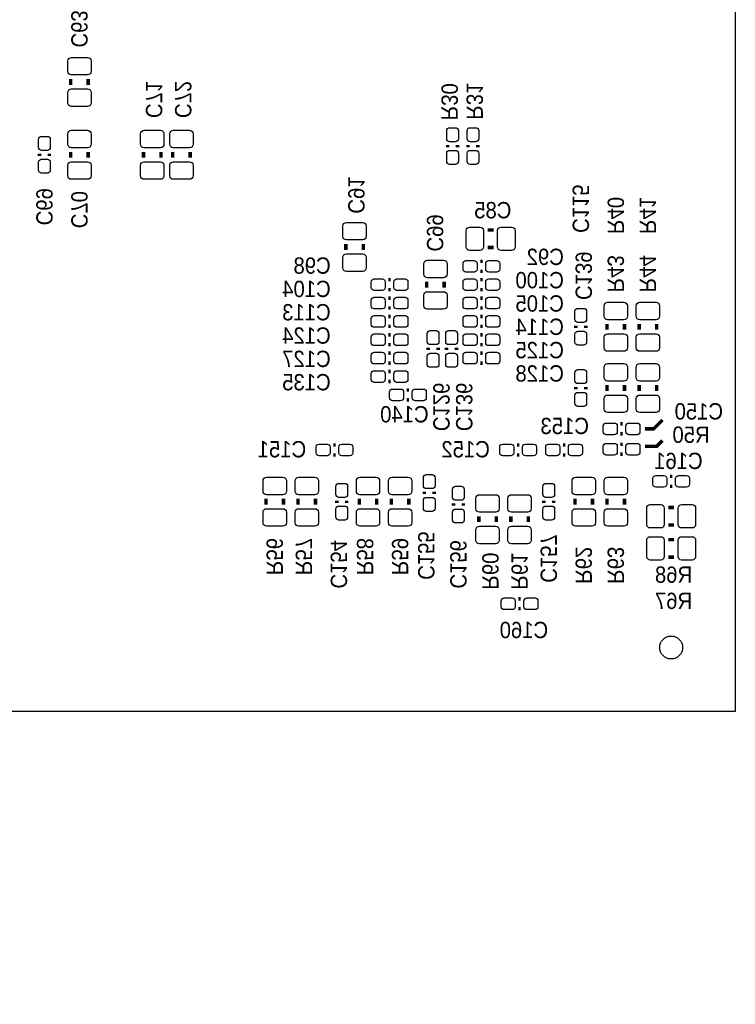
# Model space of a CAD drawing. Extents: x -0.29 to 4.07, y -1.92 to 2.35.
# Tile 5 of 6: x 2.84 to 4.07, y -0.37 to 1.32. Entities that reach past the tile are written whole.
import ezdxf

# ---------------------------------------------------------------- set-up
doc = ezdxf.new("R2010")
doc.units = 0
for name, color, linetype in [('BOTTOM', 2, 'CONTINUOUS'), ('DESIGN_OUTLINE', 7, 'CONTINUOUS'), ('SILKSCREEN_BOTTOM', 231, 'CONTINUOUS')]:
    doc.layers.add(name, color=color, linetype=linetype)

msp = doc.modelspace()

# ---------------------------------------------------------------- linework, layer by layer
at = {"layer": 'BOTTOM'}
for points in [[(2.965, 1.251), (2.965, 1.233, -0.414214), (2.959, 1.227), (2.931, 1.227, -0.414214), (2.925, 1.233), (2.925, 1.251, -0.414214), (2.931, 1.257), (2.959, 1.257, -0.414214)], [(2.965, 1.197), (2.965, 1.179, -0.414214), (2.959, 1.173), (2.931, 1.173, -0.414214), (2.925, 1.179), (2.925, 1.197, -0.414214), (2.931, 1.203), (2.959, 1.203, -0.414214)], [(2.965, 1.126), (2.965, 1.108, -0.414214), (2.959, 1.102), (2.931, 1.102, -0.414214), (2.925, 1.108), (2.925, 1.126, -0.414214), (2.931, 1.132), (2.959, 1.132, -0.414214)], [(3.09, 1.126), (3.09, 1.108, -0.414214), (3.084, 1.102), (3.056, 1.102, -0.414214), (3.05, 1.108), (3.05, 1.126, -0.414214), (3.056, 1.132), (3.084, 1.132, -0.414214)], [(3.14, 1.126), (3.14, 1.108, -0.414214), (3.134, 1.102), (3.106, 1.102, -0.414214), (3.1, 1.108), (3.1, 1.126, -0.414214), (3.106, 1.132), (3.134, 1.132, -0.414214)], [(3.575, 1.1175), (3.575, 1.1315, -0.414214), (3.58, 1.1365), (3.59, 1.1365, -0.414214), (3.595, 1.1315), (3.595, 1.1175, -0.414214), (3.59, 1.1125), (3.58, 1.1125, -0.414214)], [(3.61, 1.1175), (3.61, 1.1315, -0.414214), (3.615, 1.1365), (3.625, 1.1365, -0.414214), (3.63, 1.1315), (3.63, 1.1175, -0.414214), (3.625, 1.1125), (3.615, 1.1125, -0.414214)], [(2.895, 1.1165), (2.895, 1.1025, -0.414214), (2.89, 1.0975), (2.88, 1.0975, -0.414214), (2.875, 1.1025), (2.875, 1.1165, -0.414214), (2.88, 1.1215), (2.89, 1.1215, -0.414214)], [(2.895, 1.0775), (2.895, 1.0635, -0.414214), (2.89, 1.0585), (2.88, 1.0585, -0.414214), (2.875, 1.0635), (2.875, 1.0775, -0.414214), (2.88, 1.0825), (2.89, 1.0825, -0.414214)], [(3.575, 1.0785), (3.575, 1.0925, -0.414214), (3.58, 1.0975), (3.59, 1.0975, -0.414214), (3.595, 1.0925), (3.595, 1.0785, -0.414214), (3.59, 1.0735), (3.58, 1.0735, -0.414214)], [(3.61, 1.0785), (3.61, 1.0925, -0.414214), (3.615, 1.0975), (3.625, 1.0975, -0.414214), (3.63, 1.0925), (3.63, 1.0785, -0.414214), (3.625, 1.0735), (3.615, 1.0735, -0.414214)], [(2.965, 1.072), (2.965, 1.054, -0.414214), (2.959, 1.048), (2.931, 1.048, -0.414214), (2.925, 1.054), (2.925, 1.072, -0.414214), (2.931, 1.078), (2.959, 1.078, -0.414214)], [(3.09, 1.072), (3.09, 1.054, -0.414214), (3.084, 1.048), (3.056, 1.048, -0.414214), (3.05, 1.054), (3.05, 1.072, -0.414214), (3.056, 1.078), (3.084, 1.078, -0.414214)], [(3.14, 1.072), (3.14, 1.054, -0.414214), (3.134, 1.048), (3.106, 1.048, -0.414214), (3.1, 1.054), (3.1, 1.072, -0.414214), (3.106, 1.078), (3.134, 1.078, -0.414214)], [(3.437, 0.968), (3.437, 0.95, -0.414214), (3.431, 0.944), (3.403, 0.944, -0.414214), (3.397, 0.95), (3.397, 0.968, -0.414214), (3.403, 0.974), (3.431, 0.974, -0.414214)], [(3.63225, 0.926), (3.61425, 0.926, -0.414214), (3.60825, 0.932), (3.60825, 0.96, -0.414214), (3.61425, 0.966), (3.63225, 0.966, -0.414214), (3.63825, 0.96), (3.63825, 0.932, -0.414214)], [(3.68625, 0.926), (3.66825, 0.926, -0.414214), (3.66225, 0.932), (3.66225, 0.96, -0.414214), (3.66825, 0.966), (3.68625, 0.966, -0.414214), (3.69225, 0.96), (3.69225, 0.932, -0.414214)], [(3.437, 0.914), (3.437, 0.896, -0.414214), (3.431, 0.89), (3.403, 0.89, -0.414214), (3.397, 0.896), (3.397, 0.914, -0.414214), (3.403, 0.92), (3.431, 0.92, -0.414214)], [(3.53575, 0.88525), (3.53575, 0.90325, -0.414214), (3.54175, 0.90925), (3.56975, 0.90925, -0.414214), (3.57575, 0.90325), (3.57575, 0.88525, -0.414214), (3.56975, 0.87925), (3.54175, 0.87925, -0.414214)], [(3.622, 0.88875), (3.608, 0.88875, -0.414214), (3.603, 0.89375), (3.603, 0.90375, -0.414214), (3.608, 0.90875), (3.622, 0.90875, -0.414214), (3.627, 0.90375), (3.627, 0.89375, -0.414214)], [(3.661, 0.88875), (3.647, 0.88875, -0.414214), (3.642, 0.89375), (3.642, 0.90375, -0.414214), (3.647, 0.90875), (3.661, 0.90875, -0.414214), (3.666, 0.90375), (3.666, 0.89375, -0.414214)], [(3.4645, 0.85725), (3.4505, 0.85725, -0.414214), (3.4455, 0.86225), (3.4455, 0.87225, -0.414214), (3.4505, 0.87725), (3.4645, 0.87725, -0.414214), (3.4695, 0.87225), (3.4695, 0.86225, -0.414214)], [(3.5035, 0.85725), (3.4895, 0.85725, -0.414214), (3.4845, 0.86225), (3.4845, 0.87225, -0.414214), (3.4895, 0.87725), (3.5035, 0.87725, -0.414214), (3.5085, 0.87225), (3.5085, 0.86225, -0.414214)], [(3.608, 0.87725), (3.622, 0.87725, -0.414214), (3.627, 0.87225), (3.627, 0.86225, -0.414214), (3.622, 0.85725), (3.608, 0.85725, -0.414214), (3.603, 0.86225), (3.603, 0.87225, -0.414214)], [(3.647, 0.87725), (3.661, 0.87725, -0.414214), (3.666, 0.87225), (3.666, 0.86225, -0.414214), (3.661, 0.85725), (3.647, 0.85725, -0.414214), (3.642, 0.86225), (3.642, 0.87225, -0.414214)], [(3.4645, 0.82575), (3.4505, 0.82575, -0.414214), (3.4455, 0.83075), (3.4455, 0.84075, -0.414214), (3.4505, 0.84575), (3.4645, 0.84575, -0.414214), (3.4695, 0.84075), (3.4695, 0.83075, -0.414214)], [(3.5035, 0.82575), (3.4895, 0.82575, -0.414214), (3.4845, 0.83075), (3.4845, 0.84075, -0.414214), (3.4895, 0.84575), (3.5035, 0.84575, -0.414214), (3.5085, 0.84075), (3.5085, 0.83075, -0.414214)], [(3.53575, 0.83125), (3.53575, 0.84925, -0.414214), (3.54175, 0.85525), (3.56975, 0.85525, -0.414214), (3.57575, 0.84925), (3.57575, 0.83125, -0.414214), (3.56975, 0.82525), (3.54175, 0.82525, -0.414214)], [(3.608, 0.84575), (3.622, 0.84575, -0.414214), (3.627, 0.84075), (3.627, 0.83075, -0.414214), (3.622, 0.82575), (3.608, 0.82575, -0.414214), (3.603, 0.83075), (3.603, 0.84075, -0.414214)], [(3.647, 0.84575), (3.661, 0.84575, -0.414214), (3.666, 0.84075), (3.666, 0.83075, -0.414214), (3.661, 0.82575), (3.647, 0.82575, -0.414214), (3.642, 0.83075), (3.642, 0.84075, -0.414214)], [(3.845, 0.813), (3.845, 0.831, -0.414214), (3.851, 0.837), (3.879, 0.837, -0.414214), (3.885, 0.831), (3.885, 0.813, -0.414214), (3.879, 0.807), (3.851, 0.807, -0.414214)], [(3.94, 0.831), (3.94, 0.813, -0.414214), (3.934, 0.807), (3.906, 0.807, -0.414214), (3.9, 0.813), (3.9, 0.831, -0.414214), (3.906, 0.837), (3.934, 0.837, -0.414214)], [(3.4645, 0.79425), (3.4505, 0.79425, -0.414214), (3.4455, 0.79925), (3.4455, 0.80925, -0.414214), (3.4505, 0.81425), (3.4645, 0.81425, -0.414214), (3.4695, 0.80925), (3.4695, 0.79925, -0.414214)], [(3.5035, 0.79425), (3.4895, 0.79425, -0.414214), (3.4845, 0.79925), (3.4845, 0.80925, -0.414214), (3.4895, 0.81425), (3.5035, 0.81425, -0.414214), (3.5085, 0.80925), (3.5085, 0.79925, -0.414214)], [(3.608, 0.81425), (3.622, 0.81425, -0.414214), (3.627, 0.80925), (3.627, 0.79925, -0.414214), (3.622, 0.79425), (3.608, 0.79425, -0.414214), (3.603, 0.79925), (3.603, 0.80925, -0.414214)], [(3.647, 0.81425), (3.661, 0.81425, -0.414214), (3.666, 0.80925), (3.666, 0.79925, -0.414214), (3.661, 0.79425), (3.647, 0.79425, -0.414214), (3.642, 0.79925), (3.642, 0.80925, -0.414214)], [(3.815, 0.8215), (3.815, 0.8075, -0.414214), (3.81, 0.8025), (3.8, 0.8025, -0.414214), (3.795, 0.8075), (3.795, 0.8215, -0.414214), (3.8, 0.8265), (3.81, 0.8265, -0.414214)], [(3.4645, 0.76275), (3.4505, 0.76275, -0.414214), (3.4455, 0.76775), (3.4455, 0.77775, -0.414214), (3.4505, 0.78275), (3.4645, 0.78275, -0.414214), (3.4695, 0.77775), (3.4695, 0.76775, -0.414214)], [(3.5035, 0.76275), (3.4895, 0.76275, -0.414214), (3.4845, 0.76775), (3.4845, 0.77775, -0.414214), (3.4895, 0.78275), (3.5035, 0.78275, -0.414214), (3.5085, 0.77775), (3.5085, 0.76775, -0.414214)], [(3.56175, 0.7835), (3.56175, 0.7695, -0.414214), (3.55675, 0.7645), (3.54675, 0.7645, -0.414214), (3.54175, 0.7695), (3.54175, 0.7835, -0.414214), (3.54675, 0.7885), (3.55675, 0.7885, -0.414214)], [(3.59325, 0.7835), (3.59325, 0.7695, -0.414214), (3.58825, 0.7645), (3.57825, 0.7645, -0.414214), (3.57325, 0.7695), (3.57325, 0.7835, -0.414214), (3.57825, 0.7885), (3.58825, 0.7885, -0.414214)], [(3.608, 0.78275), (3.622, 0.78275, -0.414214), (3.627, 0.77775), (3.627, 0.76775, -0.414214), (3.622, 0.76275), (3.608, 0.76275, -0.414214), (3.603, 0.76775), (3.603, 0.77775, -0.414214)], [(3.647, 0.78275), (3.661, 0.78275, -0.414214), (3.666, 0.77775), (3.666, 0.76775, -0.414214), (3.661, 0.76275), (3.647, 0.76275, -0.414214), (3.642, 0.76775), (3.642, 0.77775, -0.414214)], [(3.815, 0.7825), (3.815, 0.7685, -0.414214), (3.81, 0.7635), (3.8, 0.7635, -0.414214), (3.795, 0.7685), (3.795, 0.7825, -0.414214), (3.8, 0.7875), (3.81, 0.7875, -0.414214)], [(3.845, 0.759), (3.845, 0.777, -0.414214), (3.851, 0.783), (3.879, 0.783, -0.414214), (3.885, 0.777), (3.885, 0.759, -0.414214), (3.879, 0.753), (3.851, 0.753, -0.414214)], [(3.94, 0.777), (3.94, 0.759, -0.414214), (3.934, 0.753), (3.906, 0.753, -0.414214), (3.9, 0.759), (3.9, 0.777, -0.414214), (3.906, 0.783), (3.934, 0.783, -0.414214)], [(3.4645, 0.73125), (3.4505, 0.73125, -0.414214), (3.4455, 0.73625), (3.4455, 0.74625, -0.414214), (3.4505, 0.75125), (3.4645, 0.75125, -0.414214), (3.4695, 0.74625), (3.4695, 0.73625, -0.414214)], [(3.5035, 0.73125), (3.4895, 0.73125, -0.414214), (3.4845, 0.73625), (3.4845, 0.74625, -0.414214), (3.4895, 0.75125), (3.5035, 0.75125, -0.414214), (3.5085, 0.74625), (3.5085, 0.73625, -0.414214)], [(3.56175, 0.7445), (3.56175, 0.7305, -0.414214), (3.55675, 0.7255), (3.54675, 0.7255, -0.414214), (3.54175, 0.7305), (3.54175, 0.7445, -0.414214), (3.54675, 0.7495), (3.55675, 0.7495, -0.414214)], [(3.59325, 0.7445), (3.59325, 0.7305, -0.414214), (3.58825, 0.7255), (3.57825, 0.7255, -0.414214), (3.57325, 0.7305), (3.57325, 0.7445, -0.414214), (3.57825, 0.7495), (3.58825, 0.7495, -0.414214)], [(3.622, 0.73125), (3.608, 0.73125, -0.414214), (3.603, 0.73625), (3.603, 0.74625, -0.414214), (3.608, 0.75125), (3.622, 0.75125, -0.414214), (3.627, 0.74625), (3.627, 0.73625, -0.414214)], [(3.661, 0.73125), (3.647, 0.73125, -0.414214), (3.642, 0.73625), (3.642, 0.74625, -0.414214), (3.647, 0.75125), (3.661, 0.75125, -0.414214), (3.666, 0.74625), (3.666, 0.73625, -0.414214)], [(3.845, 0.708), (3.845, 0.726, -0.414214), (3.851, 0.732), (3.879, 0.732, -0.414214), (3.885, 0.726), (3.885, 0.708, -0.414214), (3.879, 0.702), (3.851, 0.702, -0.414214)], [(3.94, 0.726), (3.94, 0.708, -0.414214), (3.934, 0.702), (3.906, 0.702, -0.414214), (3.9, 0.708), (3.9, 0.726, -0.414214), (3.906, 0.732), (3.934, 0.732, -0.414214)], [(3.4645, 0.69975), (3.4505, 0.69975, -0.414214), (3.4455, 0.70475), (3.4455, 0.71475, -0.414214), (3.4505, 0.71975), (3.4645, 0.71975, -0.414214), (3.4695, 0.71475), (3.4695, 0.70475, -0.414214)], [(3.5035, 0.69975), (3.4895, 0.69975, -0.414214), (3.4845, 0.70475), (3.4845, 0.71475, -0.414214), (3.4895, 0.71975), (3.5035, 0.71975, -0.414214), (3.5085, 0.71475), (3.5085, 0.70475, -0.414214)], [(3.815, 0.7165), (3.815, 0.7025, -0.414214), (3.81, 0.6975), (3.8, 0.6975, -0.414214), (3.795, 0.7025), (3.795, 0.7165, -0.414214), (3.8, 0.7215), (3.81, 0.7215, -0.414214)], [(3.482, 0.68825), (3.496, 0.68825, -0.414214), (3.501, 0.68325), (3.501, 0.67325, -0.414214), (3.496, 0.66825), (3.482, 0.66825, -0.414214), (3.477, 0.67325), (3.477, 0.68325, -0.414214)], [(3.521, 0.68825), (3.535, 0.68825, -0.414214), (3.54, 0.68325), (3.54, 0.67325, -0.414214), (3.535, 0.66825), (3.521, 0.66825, -0.414214), (3.516, 0.67325), (3.516, 0.68325, -0.414214)], [(3.815, 0.6775), (3.815, 0.6635, -0.414214), (3.81, 0.6585), (3.8, 0.6585, -0.414214), (3.795, 0.6635), (3.795, 0.6775, -0.414214), (3.8, 0.6825), (3.81, 0.6825, -0.414214)], [(3.845, 0.654), (3.845, 0.672, -0.414214), (3.851, 0.678), (3.879, 0.678, -0.414214), (3.885, 0.672), (3.885, 0.654, -0.414214), (3.879, 0.648), (3.851, 0.648, -0.414214)], [(3.94, 0.672), (3.94, 0.654, -0.414214), (3.934, 0.648), (3.906, 0.648, -0.414214), (3.9, 0.654), (3.9, 0.672, -0.414214), (3.906, 0.678), (3.934, 0.678, -0.414214)], [(3.8625, 0.61), (3.8485, 0.61, -0.414214), (3.8435, 0.615), (3.8435, 0.625, -0.414214), (3.8485, 0.63), (3.8625, 0.63, -0.414214), (3.8675, 0.625), (3.8675, 0.615, -0.414214)], [(3.9015, 0.61), (3.8875, 0.61, -0.414214), (3.8825, 0.615), (3.8825, 0.625, -0.414214), (3.8875, 0.63), (3.9015, 0.63, -0.414214), (3.9065, 0.625), (3.9065, 0.615, -0.414214)], [(3.356, 0.59375), (3.37, 0.59375, -0.414214), (3.375, 0.58875), (3.375, 0.57875, -0.414214), (3.37, 0.57375), (3.356, 0.57375, -0.414214), (3.351, 0.57875), (3.351, 0.58875, -0.414214)], [(3.395, 0.59375), (3.409, 0.59375, -0.414214), (3.414, 0.58875), (3.414, 0.57875, -0.414214), (3.409, 0.57375), (3.395, 0.57375, -0.414214), (3.39, 0.57875), (3.39, 0.58875, -0.414214)], [(3.671, 0.59375), (3.685, 0.59375, -0.414214), (3.69, 0.58875), (3.69, 0.57875, -0.414214), (3.685, 0.57375), (3.671, 0.57375, -0.414214), (3.666, 0.57875), (3.666, 0.58875, -0.414214)], [(3.71, 0.59375), (3.724, 0.59375, -0.414214), (3.729, 0.58875), (3.729, 0.57875, -0.414214), (3.724, 0.57375), (3.71, 0.57375, -0.414214), (3.705, 0.57875), (3.705, 0.58875, -0.414214)], [(3.76375, 0.57375), (3.74975, 0.57375, -0.414214), (3.74475, 0.57875), (3.74475, 0.58875, -0.414214), (3.74975, 0.59375), (3.76375, 0.59375, -0.414214), (3.76875, 0.58875), (3.76875, 0.57875, -0.414214)], [(3.80275, 0.57375), (3.78875, 0.57375, -0.414214), (3.78375, 0.57875), (3.78375, 0.58875, -0.414214), (3.78875, 0.59375), (3.80275, 0.59375, -0.414214), (3.80775, 0.58875), (3.80775, 0.57875, -0.414214)], [(3.8485, 0.595), (3.8625, 0.595, -0.414214), (3.8675, 0.59), (3.8675, 0.58, -0.414214), (3.8625, 0.575), (3.8485, 0.575, -0.414214), (3.8435, 0.58), (3.8435, 0.59, -0.414214)], [(3.8875, 0.595), (3.9015, 0.595, -0.414214), (3.9065, 0.59), (3.9065, 0.58, -0.414214), (3.9015, 0.575), (3.8875, 0.575, -0.414214), (3.8825, 0.58), (3.8825, 0.59, -0.414214)], [(3.535, 0.5225), (3.535, 0.5365, -0.414214), (3.54, 0.5415), (3.55, 0.5415, -0.414214), (3.555, 0.5365), (3.555, 0.5225, -0.414214), (3.55, 0.5175), (3.54, 0.5175, -0.414214)], [(3.26, 0.513), (3.26, 0.531, -0.414214), (3.266, 0.537), (3.294, 0.537, -0.414214), (3.3, 0.531), (3.3, 0.513, -0.414214), (3.294, 0.507), (3.266, 0.507, -0.414214)], [(3.355, 0.531), (3.355, 0.513, -0.414214), (3.349, 0.507), (3.321, 0.507, -0.414214), (3.315, 0.513), (3.315, 0.531, -0.414214), (3.321, 0.537), (3.349, 0.537, -0.414214)], [(3.385, 0.5075), (3.385, 0.5215, -0.414214), (3.39, 0.5265), (3.4, 0.5265, -0.414214), (3.405, 0.5215), (3.405, 0.5075, -0.414214), (3.4, 0.5025), (3.39, 0.5025, -0.414214)], [(3.42, 0.513), (3.42, 0.531, -0.414214), (3.426, 0.537), (3.454, 0.537, -0.414214), (3.46, 0.531), (3.46, 0.513, -0.414214), (3.454, 0.507), (3.426, 0.507, -0.414214)], [(3.515, 0.531), (3.515, 0.513, -0.414214), (3.509, 0.507), (3.481, 0.507, -0.414214), (3.475, 0.513), (3.475, 0.531, -0.414214), (3.481, 0.537), (3.509, 0.537, -0.414214)], [(3.74, 0.5075), (3.74, 0.5215, -0.414214), (3.745, 0.5265), (3.755, 0.5265, -0.414214), (3.76, 0.5215), (3.76, 0.5075, -0.414214), (3.755, 0.5025), (3.745, 0.5025, -0.414214)], [(3.83, 0.531), (3.83, 0.513, -0.414214), (3.824, 0.507), (3.796, 0.507, -0.414214), (3.79, 0.513), (3.79, 0.531, -0.414214), (3.796, 0.537), (3.824, 0.537, -0.414214)], [(3.845, 0.513), (3.845, 0.531, -0.414214), (3.851, 0.537), (3.879, 0.537, -0.414214), (3.885, 0.531), (3.885, 0.513, -0.414214), (3.879, 0.507), (3.851, 0.507, -0.414214)], [(3.9475, 0.52), (3.9335, 0.52, -0.414214), (3.9285, 0.525), (3.9285, 0.535, -0.414214), (3.9335, 0.54), (3.9475, 0.54, -0.414214), (3.9525, 0.535), (3.9525, 0.525, -0.414214)], [(3.9865, 0.52), (3.9725, 0.52, -0.414214), (3.9675, 0.525), (3.9675, 0.535, -0.414214), (3.9725, 0.54), (3.9865, 0.54, -0.414214), (3.9915, 0.535), (3.9915, 0.525, -0.414214)], [(3.585, 0.5025), (3.585, 0.5165, -0.414214), (3.59, 0.5215), (3.6, 0.5215, -0.414214), (3.605, 0.5165), (3.605, 0.5025, -0.414214), (3.6, 0.4975), (3.59, 0.4975, -0.414214)], [(3.665, 0.501), (3.665, 0.483, -0.414214), (3.659, 0.477), (3.631, 0.477, -0.414214), (3.625, 0.483), (3.625, 0.501, -0.414214), (3.631, 0.507), (3.659, 0.507, -0.414214)], [(3.68, 0.483), (3.68, 0.501, -0.414214), (3.686, 0.507), (3.714, 0.507, -0.414214), (3.72, 0.501), (3.72, 0.483, -0.414214), (3.714, 0.477), (3.686, 0.477, -0.414214)], [(3.535, 0.4835), (3.535, 0.4975, -0.414214), (3.54, 0.5025), (3.55, 0.5025, -0.414214), (3.555, 0.4975), (3.555, 0.4835, -0.414214), (3.55, 0.4785), (3.54, 0.4785, -0.414214)], [(3.924, 0.49), (3.942, 0.49, -0.414214), (3.948, 0.484), (3.948, 0.456, -0.414214), (3.942, 0.45), (3.924, 0.45, -0.414214), (3.918, 0.456), (3.918, 0.484, -0.414214)], [(3.978, 0.49), (3.996, 0.49, -0.414214), (4.002, 0.484), (4.002, 0.456, -0.414214), (3.996, 0.45), (3.978, 0.45, -0.414214), (3.972, 0.456), (3.972, 0.484, -0.414214)], [(3.26, 0.459), (3.26, 0.477, -0.414214), (3.266, 0.483), (3.294, 0.483, -0.414214), (3.3, 0.477), (3.3, 0.459, -0.414214), (3.294, 0.453), (3.266, 0.453, -0.414214)], [(3.355, 0.477), (3.355, 0.459, -0.414214), (3.349, 0.453), (3.321, 0.453, -0.414214), (3.315, 0.459), (3.315, 0.477, -0.414214), (3.321, 0.483), (3.349, 0.483, -0.414214)], [(3.385, 0.4685), (3.385, 0.4825, -0.414214), (3.39, 0.4875), (3.4, 0.4875, -0.414214), (3.405, 0.4825), (3.405, 0.4685, -0.414214), (3.4, 0.4635), (3.39, 0.4635, -0.414214)], [(3.42, 0.459), (3.42, 0.477, -0.414214), (3.426, 0.483), (3.454, 0.483, -0.414214), (3.46, 0.477), (3.46, 0.459, -0.414214), (3.454, 0.453), (3.426, 0.453, -0.414214)], [(3.515, 0.477), (3.515, 0.459, -0.414214), (3.509, 0.453), (3.481, 0.453, -0.414214), (3.475, 0.459), (3.475, 0.477, -0.414214), (3.481, 0.483), (3.509, 0.483, -0.414214)], [(3.585, 0.4635), (3.585, 0.4775, -0.414214), (3.59, 0.4825), (3.6, 0.4825, -0.414214), (3.605, 0.4775), (3.605, 0.4635, -0.414214), (3.6, 0.4585), (3.59, 0.4585, -0.414214)], [(3.74, 0.4685), (3.74, 0.4825, -0.414214), (3.745, 0.4875), (3.755, 0.4875, -0.414214), (3.76, 0.4825), (3.76, 0.4685, -0.414214), (3.755, 0.4635), (3.745, 0.4635, -0.414214)], [(3.83, 0.477), (3.83, 0.459, -0.414214), (3.824, 0.453), (3.796, 0.453, -0.414214), (3.79, 0.459), (3.79, 0.477, -0.414214), (3.796, 0.483), (3.824, 0.483, -0.414214)], [(3.845, 0.459), (3.845, 0.477, -0.414214), (3.851, 0.483), (3.879, 0.483, -0.414214), (3.885, 0.477), (3.885, 0.459, -0.414214), (3.879, 0.453), (3.851, 0.453, -0.414214)], [(3.665, 0.447), (3.665, 0.429, -0.414214), (3.659, 0.423), (3.631, 0.423, -0.414214), (3.625, 0.429), (3.625, 0.447, -0.414214), (3.631, 0.453), (3.659, 0.453, -0.414214)], [(3.68, 0.429), (3.68, 0.447, -0.414214), (3.686, 0.453), (3.714, 0.453, -0.414214), (3.72, 0.447), (3.72, 0.429, -0.414214), (3.714, 0.423), (3.686, 0.423, -0.414214)], [(3.942, 0.395), (3.924, 0.395, -0.414214), (3.918, 0.401), (3.918, 0.429, -0.414214), (3.924, 0.435), (3.942, 0.435, -0.414214), (3.948, 0.429), (3.948, 0.401, -0.414214)], [(3.996, 0.395), (3.978, 0.395, -0.414214), (3.972, 0.401), (3.972, 0.429, -0.414214), (3.978, 0.435), (3.996, 0.435, -0.414214), (4.002, 0.429), (4.002, 0.401, -0.414214)], [(3.6875, 0.31), (3.6735, 0.31, -0.414214), (3.6685, 0.315), (3.6685, 0.325, -0.414214), (3.6735, 0.33), (3.6875, 0.33, -0.414214), (3.6925, 0.325), (3.6925, 0.315, -0.414214)], [(3.7265, 0.31), (3.7125, 0.31, -0.414214), (3.7075, 0.315), (3.7075, 0.325, -0.414214), (3.7125, 0.33), (3.7265, 0.33, -0.414214), (3.7315, 0.325), (3.7315, 0.315, -0.414214)]]:
    msp.add_lwpolyline(points, format="xyb", close=True, dxfattribs=at)
msp.add_circle((3.96, 0.245), 0.01969, dxfattribs=at)
at = {"layer": 'DESIGN_OUTLINE'}
msp.add_lwpolyline([(-0.294, 2.345), (4.07, 2.345), (4.07, 0.135), (2.82771, 0.135), (2.82771, -0.347), (2.80771, -0.367), (2.013, -0.367), (1.993, -0.347), (1.993, -0.074, 0.993884), (1.918, -0.074), (1.918, -0.347), (1.898, -0.367), (1.497, -0.367), (1.477, -0.347), (1.477, 0.063, 0.891218), (1.333, 0.063)], format="xyb", dxfattribs=at)
at = {"layer": 'SILKSCREEN_BOTTOM', "const_width": 0.006}
for points in [[(2.93, 1.22), (2.93, 1.21)], [(2.96, 1.22), (2.96, 1.21)], [(2.93, 1.095), (2.93, 1.085)], [(2.96, 1.095), (2.96, 1.085)], [(3.055, 1.095), (3.055, 1.085)], [(3.085, 1.095), (3.085, 1.085)], [(3.105, 1.095), (3.105, 1.085)], [(3.135, 1.095), (3.135, 1.085)], [(3.5765, 1.103), (3.5765, 1.107)], [(3.5935, 1.103), (3.5935, 1.107)], [(3.6115, 1.103), (3.6115, 1.107)], [(3.6285, 1.103), (3.6285, 1.107)], [(2.8765, 1.092), (2.8765, 1.088)], [(2.8935, 1.092), (2.8935, 1.088)], [(3.65525, 0.961), (3.64525, 0.961)], [(3.402, 0.937), (3.402, 0.927)], [(3.432, 0.937), (3.432, 0.927)], [(3.65525, 0.931), (3.64525, 0.931)], [(3.6365, 0.90725), (3.6325, 0.90725)], [(3.479, 0.87575), (3.475, 0.87575)], [(3.6365, 0.89025), (3.6325, 0.89025)], [(3.6325, 0.87575), (3.6365, 0.87575)], [(3.479, 0.85875), (3.475, 0.85875)], [(3.54075, 0.86225), (3.54075, 0.87225)], [(3.57075, 0.86225), (3.57075, 0.87225)], [(3.6325, 0.85875), (3.6365, 0.85875)], [(3.479, 0.84425), (3.475, 0.84425)], [(3.6325, 0.84425), (3.6365, 0.84425)], [(3.479, 0.82725), (3.475, 0.82725)], [(3.6325, 0.82725), (3.6365, 0.82725)], [(3.479, 0.81275), (3.475, 0.81275)], [(3.6325, 0.81275), (3.6365, 0.81275)], [(3.479, 0.79575), (3.475, 0.79575)], [(3.6325, 0.79575), (3.6365, 0.79575)], [(3.7965, 0.797), (3.7965, 0.793)], [(3.8135, 0.797), (3.8135, 0.793)], [(3.85, 0.79), (3.85, 0.8)], [(3.88, 0.79), (3.88, 0.8)], [(3.905, 0.8), (3.905, 0.79)], [(3.935, 0.8), (3.935, 0.79)], [(3.479, 0.78125), (3.475, 0.78125)], [(3.6325, 0.78125), (3.6365, 0.78125)], [(3.479, 0.76425), (3.475, 0.76425)], [(3.54325, 0.759), (3.54325, 0.755)], [(3.56025, 0.759), (3.56025, 0.755)], [(3.57475, 0.759), (3.57475, 0.755)], [(3.59175, 0.759), (3.59175, 0.755)], [(3.6325, 0.76425), (3.6365, 0.76425)], [(3.479, 0.74975), (3.475, 0.74975)], [(3.6365, 0.74975), (3.6325, 0.74975)], [(3.479, 0.73275), (3.475, 0.73275)], [(3.6365, 0.73275), (3.6325, 0.73275)], [(3.479, 0.71825), (3.475, 0.71825)], [(3.479, 0.70125), (3.475, 0.70125)], [(3.7965, 0.692), (3.7965, 0.688)], [(3.8135, 0.692), (3.8135, 0.688)], [(3.85, 0.685), (3.85, 0.695)], [(3.88, 0.685), (3.88, 0.695)], [(3.905, 0.695), (3.905, 0.685)], [(3.935, 0.695), (3.935, 0.685)], [(3.5065, 0.68675), (3.5105, 0.68675)], [(3.5065, 0.66975), (3.5105, 0.66975)], [(3.877, 0.6285), (3.873, 0.6285)], [(3.915, 0.62), (3.93, 0.62), (3.945, 0.635)], [(3.877, 0.6115), (3.873, 0.6115)], [(3.3805, 0.59225), (3.3845, 0.59225)], [(3.6955, 0.59225), (3.6995, 0.59225)], [(3.77825, 0.59225), (3.77425, 0.59225)], [(3.873, 0.5935), (3.877, 0.5935)], [(3.915, 0.59), (3.935, 0.59), (3.945, 0.6)], [(3.3805, 0.57525), (3.3845, 0.57525)], [(3.6955, 0.57525), (3.6995, 0.57525)], [(3.77825, 0.57525), (3.77425, 0.57525)], [(3.873, 0.5765), (3.877, 0.5765)], [(3.962, 0.5385), (3.958, 0.5385)], [(3.962, 0.5215), (3.958, 0.5215)], [(3.5365, 0.508), (3.5365, 0.512)], [(3.5535, 0.508), (3.5535, 0.512)], [(3.265, 0.49), (3.265, 0.5)], [(3.295, 0.49), (3.295, 0.5)], [(3.32, 0.5), (3.32, 0.49)], [(3.35, 0.5), (3.35, 0.49)], [(3.3865, 0.493), (3.3865, 0.497)], [(3.4035, 0.493), (3.4035, 0.497)], [(3.425, 0.49), (3.425, 0.5)], [(3.455, 0.49), (3.455, 0.5)], [(3.48, 0.5), (3.48, 0.49)], [(3.51, 0.5), (3.51, 0.49)], [(3.5865, 0.488), (3.5865, 0.492)], [(3.6035, 0.488), (3.6035, 0.492)], [(3.7415, 0.493), (3.7415, 0.497)], [(3.7585, 0.493), (3.7585, 0.497)], [(3.795, 0.5), (3.795, 0.49)], [(3.825, 0.5), (3.825, 0.49)], [(3.85, 0.49), (3.85, 0.5)], [(3.88, 0.49), (3.88, 0.5)], [(3.63, 0.47), (3.63, 0.46)], [(3.66, 0.47), (3.66, 0.46)], [(3.685, 0.46), (3.685, 0.47)], [(3.715, 0.46), (3.715, 0.47)], [(3.955, 0.485), (3.965, 0.485)], [(3.955, 0.455), (3.965, 0.455)], [(3.965, 0.43), (3.955, 0.43)], [(3.965, 0.4), (3.955, 0.4)], [(3.702, 0.3285), (3.698, 0.3285)], [(3.702, 0.3115), (3.698, 0.3115)]]:
    msp.add_lwpolyline(points, dxfattribs=at)

# ---------------------------------------------------------------- texts
at = {"layer": 'SILKSCREEN_BOTTOM', "text_generation_flag": 2, "width": 0.928571}
for s, p in [('C63', (2.931, 1.274)), ('C71', (3.059, 1.153)), ('C72', (3.109, 1.153)), ('R30', (3.566, 1.149)), ('R31', (3.609, 1.15)), ('C91', (3.406, 0.989)), ('C115', (3.791, 0.956)), ('C69', (2.871, 0.969)), ('C70', (2.931, 0.964)), ('R40', (3.851, 0.954)), ('R41', (3.906, 0.954)), ('C99', (3.541, 0.924)), ('C139', (3.796, 0.841)), ('R43', (3.851, 0.854)), ('R44', (3.906, 0.854)), ('C126', (3.552, 0.616)), ('C136', (3.591, 0.616)), ('C155', (3.526, 0.361)), ('R56', (3.266, 0.369)), ('R57', (3.316, 0.369)), ('C154', (3.376, 0.346)), ('R58', (3.421, 0.369)), ('R59', (3.481, 0.369)), ('C156', (3.581, 0.346)), ('C157', (3.736, 0.356)), ('R62', (3.796, 0.354)), ('R63', (3.851, 0.354)), ('R60', (3.636, 0.344)), ('R61', (3.686, 0.344))]:
    msp.add_text(s, height=0.028, rotation=270, dxfattribs=at).set_placement(p)
for s, p in [('C85', (3.686, 0.981)), ('C92', (3.776, 0.901)), ('C98', (3.376, 0.886)), ('C100', (3.776, 0.861)), ('C104', (3.376, 0.846)), ('C105', (3.776, 0.821)), ('C113', (3.376, 0.806)), ('C124', (3.376, 0.766)), ('C114', (3.776, 0.781)), ('C125', (3.776, 0.741)), ('C127', (3.376, 0.726)), ('C128', (3.776, 0.701)), ('C135', (3.376, 0.686)), ('C140', (3.544, 0.631)), ('C150', (4.049, 0.636)), ('C153', (3.819, 0.611)), ('R50', (4.026, 0.596)), ('C151', (3.334, 0.571)), ('C152', (3.649, 0.571)), ('C161', (4.014, 0.551)), ('R68', (3.996, 0.356)), ('R67', (3.996, 0.311)), ('C160', (3.749, 0.261))]:
    msp.add_text(s, height=0.028, dxfattribs=at).set_placement(p)

doc.saveas('drawing.dxf')
